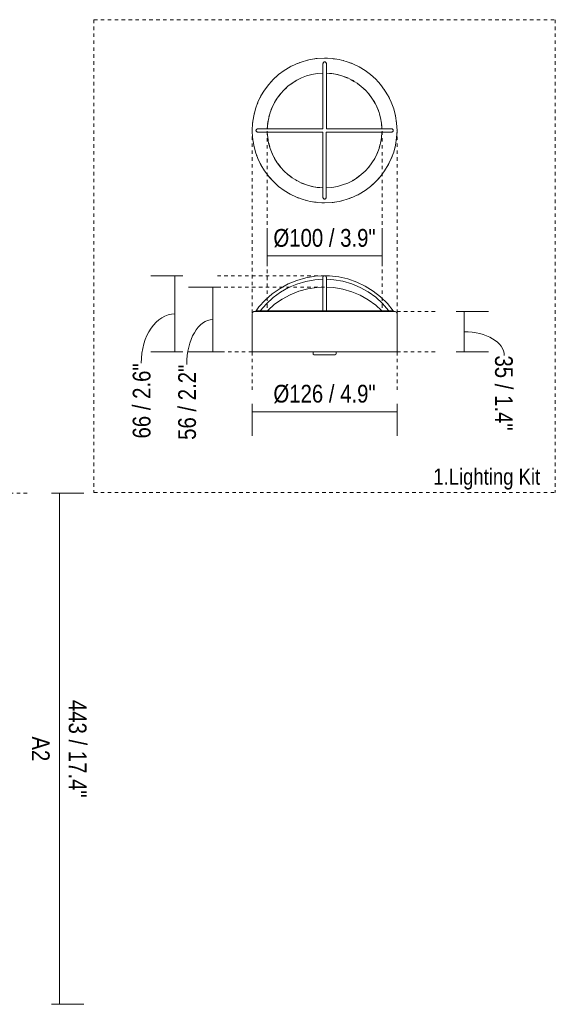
# Model space of a CAD drawing. Header units: millimetres. Extents: x 6132 to 9486, y -2901 to 7034.
# Tile 3 of 4: x 7008 to 7472, y 1557 to 2411. Entities that reach past the tile are written whole.
import ezdxf

# ---------------------------------------------------------------- set-up
doc = ezdxf.new("R2010")
doc.units = ezdxf.units.MM
doc.linetypes.add('Dash', pattern=[6, 3, -3])
doc.layers.add('A-ANNO-DIMS', color=7, linetype='Dash', lineweight=9, true_color=0xd2d2d2)
for name, color, linetype, lineweight in [('A-ANNO-DIMS-7', 7, 'Continuous', 9), ('E-LITE-EQPM', 7, 'Continuous', 20), ('G-ANNO-TEXT', 7, 'Continuous', 9)]:
    doc.layers.add(name, color=color, linetype=linetype, lineweight=lineweight)
doc.styles.add('Arial Narrow', font='ARIALN.TTF', dxfattribs={"height": 15.4})
doc.styles.add('Arial Narrow_1', font='ARIALN.TTF', dxfattribs={"height": 14})
doc.dimstyles.new('FARO_-_2_2mm_Arial_Narrow_mm_Inch_Left', dxfattribs={"dimscale": 304.8, "dimtxt": 15.760837, "dimasz": 0, "dimexe": 0.068898, "dimexo": 0.0625, "dimgap": 0.011483, "dimtad": 1, "dimdec": 0, "dimzin": 0, "dimdsep": 46, "dimtxsty": 'Arial Narrow', "dimblk1": 'NONE', "dimblk2": 'NONE', "dimsah": 1, "dimcen": 0.09, "dimadec": 0, "dimazin": 0, "dimtfac": 1, "dimtdec": 4, "dimtix": 1, "dimtmove": 0, "dimatfit": 3, "dimfxl": 0.022966, "dimfxlon": 1, "dimtvp": 1, "dimtolj": 1, "dimtzin": 0, "dimarcsym": 2})
doc.dimstyles.new('FARO_-_2_2mm_Arial_Narrow_mm_Inch_Left_1', dxfattribs={"dimscale": 304.8, "dimtxt": 15.760837, "dimasz": 0, "dimexe": 0.068898, "dimexo": 0.0625, "dimgap": 0.011483, "dimtad": 1, "dimdec": 0, "dimzin": 0, "dimdsep": 46, "dimtxsty": 'Arial Narrow', "dimblk1": 'NONE', "dimblk2": 'NONE', "dimsah": 1, "dimcen": 0.09, "dimadec": 0, "dimazin": 0, "dimtfac": 1, "dimtdec": 4, "dimtix": 1, "dimtmove": 1, "dimatfit": 3, "dimfxl": 0.022966, "dimfxlon": 1, "dimtvp": 1, "dimtolj": 1, "dimtzin": 0, "dimarcsym": 2})
doc.dimstyles.new('FARO_-_2_2mm_Arial_Narrow_mm_Inch_Right', dxfattribs={"dimscale": 304.8, "dimtxt": 15.760837, "dimasz": 0, "dimexe": 0.068898, "dimexo": 0.0625, "dimgap": 0.011483, "dimtad": 1, "dimdec": 0, "dimzin": 0, "dimdsep": 46, "dimtxsty": 'Arial Narrow', "dimblk1": 'NONE', "dimblk2": 'NONE', "dimsah": 1, "dimcen": 0.09, "dimadec": 0, "dimazin": 0, "dimtfac": 1, "dimtdec": 4, "dimtix": 1, "dimtmove": 0, "dimatfit": 3, "dimfxl": 0.022966, "dimfxlon": 1, "dimtvp": 1, "dimtolj": 1, "dimtzin": 0, "dimarcsym": 2})
doc.dimstyles.new('FARO_-_2_2mm_Arial_Narrow_mm_Inch_Right_1', dxfattribs={"dimscale": 304.8, "dimtxt": 15.760837, "dimasz": 0, "dimexe": 0.068898, "dimexo": 0.0625, "dimgap": 0.011483, "dimtad": 1, "dimdec": 0, "dimzin": 0, "dimdsep": 46, "dimtxsty": 'Arial Narrow', "dimblk1": 'NONE', "dimblk2": 'NONE', "dimsah": 1, "dimcen": 0.09, "dimadec": 0, "dimazin": 0, "dimtfac": 1, "dimtdec": 4, "dimtix": 1, "dimtmove": 1, "dimatfit": 3, "dimfxl": 0.022966, "dimfxlon": 1, "dimtvp": 1, "dimtolj": 1, "dimtzin": 0, "dimarcsym": 2})

# ---------------------------------------------------------------- blocks, each defined once
blk = doc.blocks.new('33390_33391LigKIT - LT-486172-Alzado_PDF')
at = {"layer": 'E-LITE-EQPM'}
for p, q in [((7288.19, 2375.19), (7287.99, 2375.26)), ((7236.48, 2366.36), (7235.97, 2365.96)), ((7308.36, 2365.7), (7307.93, 2365.97)), ((7279.5, 2363.71), (7276.19, 2364.06)), ((7285.95, 2362.27), (7282.6, 2363.1)), ((7292.11, 2360.01), (7289, 2361.23)), ((7297.98, 2356.91), (7295, 2358.58)), ((7238.95, 2351.68), (7236.37, 2349.32)), ((7244.17, 2355.73), (7241.32, 2353.75)), ((7303.33, 2353.11), (7300.67, 2355.11)), ((7308.18, 2348.58), (7305.76, 2350.98)), ((7230.34, 2341.67), (7228.5, 2338.74)), ((7234.29, 2346.94), (7232.11, 2344.32)), ((7312.34, 2343.5), (7310.31, 2346.14)), ((7315.82, 2337.89), (7314.14, 2340.82)), ((7227.09, 2335.87), (7225.71, 2332.81)), ((7318.52, 2331.87), (7317.27, 2334.96)), ((7330.92, 2336.04), (7330.87, 2336.18)), ((7223.07, 2323.32), (7222.55, 2320.01)), ((7224.67, 2329.77), (7223.69, 2326.47)), ((7320.41, 2325.5), (7319.56, 2328.81)), ((7321.42, 2319.02), (7321.03, 2322.33)), ((7209.2, 2315.16), (7209.23, 2314.59)), ((7222.34, 2316.8), (7222.33, 2316.1)), ((7318.66, 2316.09), (7318.59, 2316.09)), ((7334.7, 2314.02), (7334.68, 2314.59)), ((7222.49, 2310.16), (7222.87, 2306.84)), ((7320.84, 2305.85), (7321.35, 2309.16)), ((7321.57, 2312.38), (7321.58, 2313.08)), ((7223.52, 2303.6), (7224.35, 2300.37)), ((7225.39, 2297.31), (7226.64, 2294.22)), ((7319.23, 2299.41), (7320.21, 2302.7)), ((7212.99, 2293.14), (7213.03, 2292.99)), ((7228.07, 2291.32), (7229.76, 2288.36)), ((7313.57, 2287.5), (7315.4, 2290.43)), ((7316.81, 2293.3), (7318.2, 2296.37)), ((7231.56, 2285.67), (7233.59, 2283.03)), ((7235.72, 2280.6), (7238.14, 2278.2)), ((7304.96, 2277.49), (7307.54, 2279.86)), ((7309.62, 2282.24), (7311.8, 2284.85)), ((7240.58, 2276.07), (7243.24, 2274.06)), ((7245.92, 2272.26), (7248.9, 2270.59)), ((7299.74, 2273.44), (7302.59, 2275.42)), ((7235.55, 2263.47), (7235.97, 2263.21)), ((7251.84, 2269.15), (7254.91, 2267.94)), ((7257.96, 2266.9), (7261.31, 2266.08)), ((7264.41, 2265.46), (7267.72, 2265.11)), ((7307.42, 2262.82), (7307.93, 2263.21)), ((7255.71, 2253.98), (7255.91, 2253.92))]:
    blk.add_line(p, q, dxfattribs=at)
at = {"layer": 'E-LITE-EQPM', "flags": 128}
for points in [[(7250.5, 2373.52), (7249.82, 2373.31), (7248.74, 2372.82)], [(7258.19, 2375.75), (7257.02, 2375.54), (7256.5, 2375.38)], [(7265.31, 2376.94), (7264.43, 2376.89), (7263.19, 2376.66)], [(7274.38, 2377.23), (7273.09, 2377.33), (7271.95, 2377.34)], [(7281.54, 2376.56), (7280.61, 2376.74), (7279.39, 2376.84)], [(7243.91, 2370.67), (7242.94, 2370.24), (7242.08, 2369.72)], [(7296.32, 2372.35), (7295.15, 2372.9), (7294.38, 2373.15)], [(7302.5, 2369.36), (7301.97, 2369.7), (7300.85, 2370.22)], [(7226.03, 2357.27), (7225.18, 2356.43), (7224.67, 2355.79)], [(7231.02, 2362.11), (7230.54, 2361.73), (7229.66, 2360.86)], [(7314.96, 2360.21), (7314.22, 2360.97), (7313.44, 2361.6)], [(7319.96, 2354.93), (7319.47, 2355.57), (7318.67, 2356.4)], [(7324.67, 2348.53), (7324.04, 2349.58), (7323.72, 2350.01)], [(7217.01, 2344.81), (7216.57, 2344.1), (7216.08, 2343.02)], [(7328.22, 2342.27), (7327.86, 2343.09), (7327.28, 2344.08)], [(7211.38, 2330.83), (7211.14, 2330.07), (7210.94, 2329.02)], [(7213.99, 2338.46), (7213.43, 2337.25), (7213.25, 2336.69)], [(7209.93, 2323.78), (7209.72, 2322.67), (7209.65, 2321.61)], [(7333.25, 2327.77), (7333.04, 2328.97), (7332.82, 2329.69)], [(7334.36, 2320.87), (7334.32, 2321.54), (7334.09, 2322.85)], [(7209.55, 2308.3), (7209.58, 2307.63), (7209.81, 2306.32)], [(7333.97, 2305.39), (7334.18, 2306.5), (7334.26, 2307.56)], [(7210.66, 2301.41), (7210.87, 2300.21), (7211.09, 2299.48)], [(7332.53, 2298.34), (7332.77, 2299.1), (7332.97, 2300.15)], [(7329.92, 2290.72), (7330.47, 2291.92), (7330.65, 2292.48)], [(7215.69, 2286.9), (7216.04, 2286.09), (7216.63, 2285.09)], [(7219.24, 2280.65), (7219.86, 2279.59), (7220.19, 2279.16)], [(7326.9, 2284.36), (7327.33, 2285.07), (7327.83, 2286.15)], [(7223.94, 2274.24), (7224.43, 2273.6), (7225.23, 2272.78)], [(7317.88, 2271.91), (7318.72, 2272.74), (7319.23, 2273.39)], [(7228.94, 2268.97), (7229.69, 2268.2), (7230.47, 2267.57)], [(7312.88, 2267.06), (7313.37, 2267.44), (7314.25, 2268.31)], [(7241.4, 2259.81), (7241.94, 2259.48), (7243.06, 2258.95)], [(7247.59, 2256.83), (7248.76, 2256.28), (7249.52, 2256.02)], [(7293.4, 2255.65), (7294.08, 2255.86), (7295.17, 2256.35)], [(7299.99, 2258.51), (7300.96, 2258.94), (7301.83, 2259.46)], [(7262.37, 2252.62), (7263.3, 2252.43), (7264.51, 2252.34)], [(7269.52, 2251.94), (7270.81, 2251.84), (7271.95, 2251.83)], [(7278.6, 2252.23), (7279.47, 2252.28), (7280.71, 2252.51)], [(7285.72, 2253.42), (7286.89, 2253.63), (7287.4, 2253.8)]]:
    blk.add_lwpolyline(points, dxfattribs=at)
at = {"layer": 'E-LITE-EQPM'}
for start, end in [(118.92857, 120.53026), (59.46974, 61.07143), (239.46974, 241.07143), (298.92857, 300.53026)]:
    blk.add_arc((7271.95, 2314.59), 49.76, start, end, dxfattribs=at)
blk = doc.blocks.new('33390_33391LigKIT - LT-486694-Alzado_PDF')
at = {"layer": 'E-LITE-EQPM'}
for p, q in [((7273.45, 2187.18), (7273.45, 2186.68)), ((7209.2, 2156.05), (7209.2, 2122.59)), ((7212.26, 2158.25), (7212.26, 2157.59)), ((7271.95, 2158.25), (7212.26, 2158.25)), ((7222.48, 2158.28), (7222.61, 2158.59)), ((7331.64, 2158.25), (7271.95, 2158.25)), ((7321.3, 2158.59), (7321.42, 2158.3)), ((7331.64, 2157.59), (7331.64, 2158.25)), ((7334.71, 2122.59), (7334.71, 2156.05)), ((7271.95, 2122.59), (7209.2, 2122.59)), ((7261.95, 2122.59), (7261.95, 2121.16)), ((7334.71, 2122.59), (7271.95, 2122.59)), ((7281.95, 2121.16), (7281.95, 2122.59))]:
    blk.add_line(p, q, dxfattribs=at)
at = {"layer": 'E-LITE-EQPM', "flags": 128}
for points in [[(7271.95, 2188.69), (7263.82, 2188.24), (7255.79, 2186.89), (7247.95, 2184.65), (7240.41, 2181.56), (7233.27, 2177.66), (7226.59, 2172.98), (7220.48, 2167.6), (7215, 2161.57), (7212.46, 2158.25)], [(7216.2, 2158.25), (7221.42, 2164.28), (7227.28, 2169.69), (7233.72, 2174.4), (7240.65, 2178.34), (7247.99, 2181.48), (7255.63, 2183.77), (7263.48, 2185.18), (7270.45, 2185.63)], [(7270.45, 2187.18), (7270.45, 2186.56), (7270.45, 2185.04), (7270.45, 2182.64), (7270.45, 2179.4), (7270.45, 2175.35), (7270.45, 2170.55), (7270.45, 2165.05), (7270.45, 2158.92), (7270.45, 2158.25)], [(7270.45, 2186.69), (7270.45, 2187.15), (7270.45, 2187.18)], [(7270.45, 2178.74), (7270.45, 2179.01), (7270.45, 2182.34), (7270.45, 2184.83), (7270.45, 2185.61)], [(7331.44, 2158.25), (7326.32, 2164.58), (7320.53, 2170.3), (7314.13, 2175.35), (7307.22, 2179.66), (7299.87, 2183.17), (7292.17, 2185.85), (7284.23, 2187.66), (7276.14, 2188.57), (7271.95, 2188.69)], [(7273.45, 2158.25), (7273.45, 2164.43), (7273.45, 2170), (7273.45, 2174.88), (7273.45, 2179.01), (7273.45, 2182.34), (7273.45, 2184.83), (7273.45, 2186.44), (7273.45, 2187.15), (7273.45, 2187.18)], [(7273.45, 2185.61), (7273.45, 2185.04), (7273.45, 2182.64), (7273.45, 2179.4), (7273.45, 2178.74)], [(7273.45, 2185.61), (7279.92, 2185.24), (7287.78, 2183.89), (7295.44, 2181.66), (7302.8, 2178.57), (7309.76, 2174.67), (7316.23, 2170.01), (7322.13, 2164.65), (7327.39, 2158.65), (7327.71, 2158.25)], [(7222.61, 2158.59), (7228.6, 2163.86), (7235.15, 2168.41), (7242.17, 2172.19), (7249.58, 2175.16), (7257.27, 2177.26), (7265.16, 2178.48), (7270.45, 2178.74)], [(7273.45, 2178.73), (7279.92, 2178.36), (7287.78, 2177.01), (7295.44, 2174.77), (7302.79, 2171.69), (7309.75, 2167.79), (7316.22, 2163.13), (7321.3, 2158.59)], [(7209.2, 2156.05), (7209.63, 2157.12), (7210.68, 2157.59), (7210.74, 2157.59)], [(7271.95, 2157.59), (7264.53, 2157.59), (7257.21, 2157.59), (7250.11, 2157.59), (7243.33, 2157.59), (7236.98, 2157.59), (7231.14, 2157.59), (7225.91, 2157.59), (7221.35, 2157.59), (7217.55, 2157.59), (7214.55, 2157.59), (7212.39, 2157.59), (7211.12, 2157.59), (7210.74, 2157.59)], [(7210.74, 2157.59), (7211.19, 2157.59), (7212.26, 2157.59)], [(7333.16, 2157.59), (7332.71, 2157.59), (7331.36, 2157.59), (7329.13, 2157.59), (7326.06, 2157.59), (7322.19, 2157.59), (7317.57, 2157.59), (7312.28, 2157.59), (7306.4, 2157.59), (7300.01, 2157.59), (7293.2, 2157.59), (7286.07, 2157.59), (7278.74, 2157.59), (7271.95, 2157.59)], [(7331.64, 2157.59), (7332.79, 2157.59), (7333.16, 2157.59)], [(7333.16, 2157.59), (7334.23, 2157.16), (7334.71, 2156.11), (7334.71, 2156.05)], [(7262.92, 2120.19), (7262.13, 2120.61), (7261.95, 2121.16)], [(7271.95, 2120.19), (7269.14, 2120.19), (7266.61, 2120.19), (7264.61, 2120.19), (7263.34, 2120.19), (7262.92, 2120.19)], [(7262.92, 2120.19), (7263.37, 2120.19), (7264.68, 2120.19), (7266.7, 2120.19), (7269.25, 2120.19), (7271.95, 2120.19)], [(7271.95, 2120.19), (7274.76, 2120.19), (7277.3, 2120.19), (7279.3, 2120.19), (7280.57, 2120.19), (7280.98, 2120.19)], [(7280.98, 2120.19), (7280.53, 2120.19), (7279.23, 2120.19), (7277.2, 2120.19), (7274.66, 2120.19), (7271.95, 2120.19)], [(7281.95, 2121.16), (7281.53, 2120.36), (7280.98, 2120.19)]]:
    blk.add_lwpolyline(points, dxfattribs=at)
at = {"layer": 'E-LITE-EQPM'}
for points, knots in [([(7271.95, 2188.69), (7271.86, 2188.69), (7271.66, 2188.67), (7271.43, 2188.6), (7271.24, 2188.51), (7271.11, 2188.43), (7270.98, 2188.33), (7270.86, 2188.22), (7270.75, 2188.08), (7270.65, 2187.93), (7270.57, 2187.76), (7270.5, 2187.58), (7270.46, 2187.38), (7270.45, 2187.25), (7270.45, 2187.18)], [0, 0, 0, 0, 0.142857, 0.285714, 0.357143, 0.428571, 0.5, 0.571429, 0.642857, 0.714286, 0.785714, 0.857143, 0.928571, 1, 1, 1, 1]), ([(7273.45, 2187.18), (7273.45, 2187.25), (7273.44, 2187.38), (7273.4, 2187.58), (7273.34, 2187.76), (7273.25, 2187.93), (7273.16, 2188.08), (7273.04, 2188.22), (7272.92, 2188.33), (7272.8, 2188.43), (7272.66, 2188.51), (7272.48, 2188.6), (7272.24, 2188.67), (7272.05, 2188.69), (7271.95, 2188.69)], [0, 0, 0, 0, 0.071429, 0.142857, 0.214286, 0.285714, 0.357143, 0.428571, 0.5, 0.571429, 0.642857, 0.714286, 0.857143, 1, 1, 1, 1])]:
    blk.add_open_spline(points, degree=3, knots=knots, dxfattribs=at)
blk = doc.blocks.new('DIMBLOCK1-Alzado_PDF')
at = {"layer": 'A-ANNO-DIMS-7', "color": 251, "true_color": 0x5b5b5b, "transparency": 16777216}
for p, q in [((7035.14, 2000), (7063.14, 2000)), ((7042.14, 2000), (7035.14, 2000)), ((7042.14, 2000), (7042.14, 1556.92)), ((7035.14, 1556.92), (7063.14, 1556.92)), ((7042.14, 1556.92), (7035.14, 1556.92))]:
    blk.add_line(p, q, dxfattribs=at)
at = {"layer": 'A-ANNO-DIMS-7', "color": 0, "transparency": 16777216, "char_height": 15.4, "attachment_point": 1, "rotation": 270, "line_spacing_factor": 0.974696, "style": 'Arial Narrow'}
for s, insert, width in [('443 / 17.4"', (7065.55, 1820.86), 101.77), ('A2', (7033.53, 1789.22), 25.8178)]:
    blk.add_mtext(s, dxfattribs=dict(at, insert=insert, width=width))
blk = doc.blocks.new('_None')
blk = doc.blocks.new('DIMBLOCK7-Alzado_PDF')
at = {"layer": 'A-ANNO-DIMS-7', "color": 251, "true_color": 0x5b5b5b, "transparency": 16777216}
for p, q in [((7181.99, 2178.79), (7153.99, 2178.79)), ((7174.99, 2178.79), (7174.99, 2122.59)), ((7174.99, 2178.79), (7181.99, 2178.79)), ((7181.99, 2122.59), (7153.99, 2122.59)), ((7174.99, 2122.59), (7181.99, 2122.59))]:
    blk.add_line(p, q, dxfattribs=at)
blk.add_ellipse((7174.99, 2111.65), major_axis=(0, 39.04), ratio=0.579225, start_param=0, end_param=1.570796, dxfattribs=at)
at = {"layer": 'A-ANNO-DIMS-7', "color": 0, "transparency": 16777216, "insert": (7144.98, 2046.35), "char_height": 15.4, "width": 78.3539, "attachment_point": 1, "rotation": 90, "line_spacing_factor": 0.974696, "style": 'Arial Narrow'}
blk.add_mtext('56 / 2.2"', dxfattribs=at)
blk = doc.blocks.new('DIMBLOCK8-Alzado_PDF')
at = {"layer": 'A-ANNO-DIMS-7', "color": 251, "true_color": 0x5b5b5b, "transparency": 16777216}
for p, q in [((7149.14, 2188.66), (7121.14, 2188.66)), ((7142.14, 2188.66), (7142.14, 2122.59)), ((7142.14, 2188.66), (7149.14, 2188.66)), ((7149.14, 2122.59), (7121.14, 2122.59)), ((7142.14, 2122.59), (7149.14, 2122.59))]:
    blk.add_line(p, q, dxfattribs=at)
blk.add_ellipse((7142.14, 2112.84), major_axis=(0, 42.79), ratio=0.682199, start_param=0, end_param=1.570796, dxfattribs=at)
at = {"layer": 'A-ANNO-DIMS-7', "color": 0, "transparency": 16777216, "insert": (7105.56, 2047.54), "char_height": 15.4, "width": 78.3539, "attachment_point": 1, "rotation": 90, "line_spacing_factor": 0.974696, "style": 'Arial Narrow'}
blk.add_mtext('66 / 2.6"', dxfattribs=at)
blk = doc.blocks.new('DIMBLOCK9-Alzado_PDF')
at = {"layer": 'A-ANNO-DIMS-7', "color": 251, "true_color": 0x5b5b5b, "transparency": 16777216}
for p, q in [((7209.2, 2077.69), (7209.2, 2049.69)), ((7209.2, 2070.69), (7209.2, 2077.69)), ((7334.71, 2077.69), (7334.71, 2049.69)), ((7334.71, 2070.69), (7334.71, 2077.69)), ((7209.2, 2070.69), (7334.71, 2070.69))]:
    blk.add_line(p, q, dxfattribs=at)
at = {"layer": 'A-ANNO-DIMS-7', "color": 0, "transparency": 16777216, "insert": (7227.55, 2094.09), "char_height": 15.4, "width": 106.5733, "attachment_point": 1, "line_spacing_factor": 0.974696, "style": 'Arial Narrow'}
blk.add_mtext('Ø126 / 4.9"', dxfattribs=at)
blk = doc.blocks.new('DIMBLOCK10-Alzado_PDF')
at = {"layer": 'A-ANNO-DIMS-7', "color": 251, "true_color": 0x5b5b5b, "transparency": 16777216}
for p, q in [((7222.2, 2205.63), (7222.2, 2226.77)), ((7321.71, 2205.63), (7321.71, 2226.77)), ((7222.2, 2205.77), (7321.71, 2205.77)), ((7222.2, 2205.77), (7222.2, 2198.77)), ((7321.71, 2205.77), (7321.71, 2198.77))]:
    blk.add_line(p, q, dxfattribs=at)
at = {"layer": 'A-ANNO-DIMS-7', "color": 0, "transparency": 16777216, "insert": (7227.55, 2229.18), "char_height": 15.4, "width": 106.5733, "attachment_point": 1, "line_spacing_factor": 0.974696, "style": 'Arial Narrow'}
blk.add_mtext('Ø100 / 3.9"', dxfattribs=at)
blk = doc.blocks.new('DIMBLOCK11-Alzado_PDF')
at = {"layer": 'A-ANNO-DIMS-7', "color": 251, "true_color": 0x5b5b5b, "transparency": 16777216}
for p, q in [((7385.99, 2157.59), (7413.99, 2157.59)), ((7392.99, 2157.59), (7385.99, 2157.59)), ((7392.99, 2122.59), (7392.99, 2157.59)), ((7385.99, 2122.59), (7413.99, 2122.59)), ((7392.99, 2122.59), (7385.99, 2122.59))]:
    blk.add_line(p, q, dxfattribs=at)
blk.add_ellipse((7392.99, 2119.52), major_axis=(34.71, 0), ratio=0.592573, start_param=0, end_param=1.570796, dxfattribs=at)
at = {"layer": 'A-ANNO-DIMS-7', "color": 0, "transparency": 16777216, "insert": (7435.1, 2119.52), "char_height": 15.4, "width": 78.3539, "attachment_point": 1, "rotation": 270, "line_spacing_factor": 0.974696, "style": 'Arial Narrow'}
blk.add_mtext('35 / 1.4"', dxfattribs=at)

msp = doc.modelspace()

# ---------------------------------------------------------------- linework, layer by layer
at = {"layer": 'A-ANNO-DIMS'}
for p, q in [((7071.95, 2410.66), (7071.95, 2000.66)), ((7071.95, 2410.66), (7471.95, 2410.66)), ((7471.95, 2410.66), (7471.95, 2000.66)), ((7209.2, 2156.38), (7209.2, 2314.59)), ((7222.2, 2313.92), (7222.2, 2158.25)), ((7321.71, 2313.92), (7321.71, 2158.25)), ((7334.71, 2156.38), (7334.71, 2314.38)), ((7271.95, 2188.66), (7178.95, 2188.66)), ((7271.95, 2178.79), (7178.95, 2178.79)), ((7334.71, 2157.59), (7369.63, 2157.59)), ((7209.2, 2122.59), (7178.95, 2122.59)), ((7209.2, 2122.59), (7209.2, 2089.59)), ((7334.71, 2122.59), (7334.71, 2089.59)), ((7334.71, 2122.59), (7369.63, 2122.59)), ((6794.95, 2000), (7014.95, 2000)), ((7071.95, 2000.66), (7471.95, 2000.66))]:
    msp.add_line(p, q, dxfattribs=at)
at = {"layer": 'E-LITE-EQPM'}
for p, q in [((7270.48, 2372.12), (7270.48, 2316.1)), ((7273.48, 2316.08), (7273.48, 2372.12)), ((7270.48, 2316.1), (7214.43, 2316.1)), ((7329.48, 2316.08), (7273.48, 2316.08)), ((7214.43, 2313.1), (7270.43, 2313.1)), ((7270.43, 2313.1), (7270.43, 2257.07)), ((7273.43, 2257.07), (7273.43, 2313.08)), ((7273.43, 2313.08), (7329.48, 2313.08))]:
    msp.add_line(p, q, dxfattribs=at)
for radius, start, end in [(62.75, 90, 270), (62.75, 270, 90), (49.76, 91.68473, 178.25092), (49.76, 1.72468, 88.24914), (49.76, 181.71553, 268.25707), (49.76, 271.69266, 358.26007)]:
    msp.add_arc((7271.95, 2314.59), radius, start, end, dxfattribs=at)
for points in [[(7273.48, 2372.12), (7273.48, 2372.42), (7273.4, 2372.86), (7273.16, 2373.37), (7272.85, 2373.79), (7272.33, 2374.12), (7271.69, 2374.12), (7271.17, 2373.83), (7270.79, 2373.38), (7270.54, 2372.78), (7270.48, 2372.34), (7270.48, 2372.12)], [(7214.43, 2316.1), (7214.13, 2316.1), (7213.69, 2316.02), (7213.18, 2315.78), (7212.76, 2315.47), (7212.43, 2314.95), (7212.43, 2314.31), (7212.72, 2313.79), (7213.17, 2313.41), (7213.76, 2313.16), (7214.21, 2313.1), (7214.43, 2313.1)], [(7329.48, 2313.08), (7329.78, 2313.08), (7330.22, 2313.16), (7330.73, 2313.4), (7331.15, 2313.72), (7331.48, 2314.24), (7331.48, 2314.87), (7331.2, 2315.39), (7330.74, 2315.78), (7330.15, 2316.02), (7329.71, 2316.08), (7329.48, 2316.08)], [(7270.43, 2257.07), (7270.43, 2256.76), (7270.51, 2256.32), (7270.75, 2255.82), (7271.07, 2255.39), (7271.59, 2255.06), (7272.22, 2255.06), (7272.74, 2255.35), (7273.13, 2255.8), (7273.37, 2256.4), (7273.43, 2256.84), (7273.43, 2257.07)]]:
    msp.add_open_spline(points, degree=3, knots=[0, 0, 0, 0, 0.142857, 0.214286, 0.285714, 0.428571, 0.571429, 0.678571, 0.785714, 0.892857, 1, 1, 1, 1], dxfattribs=at)

# ---------------------------------------------------------------- block references
for name in ['33390_33391LigKIT - LT-486172-Alzado_PDF', '33390_33391LigKIT - LT-486694-Alzado_PDF']:
    msp.add_blockref(name, (0, 0), dxfattribs=at)

# ---------------------------------------------------------------- texts
at = {"layer": 'G-ANNO-TEXT', "color": 251, "true_color": 0x5b5b5b, "insert": (7366.14, 2021.42), "char_height": 14, "width": 116.7257, "attachment_point": 1, "style": 'Arial Narrow_1'}
msp.add_mtext('1.Lighting Kit', dxfattribs=at)

# ---------------------------------------------------------------- dimensions: what is measured, and where the dimension line sits
at = {"layer": 'A-ANNO-DIMS', "color": 251, "linetype": 'Continuous', "true_color": 0x5b5b5b}
for base, p1, p2, override, picture, middle in [((7321.71, 2205.77), (7222.2, 2198.77), (7321.71, 2198.77), {"dimpost": '<>', "dimfxl": 99.510449}, 'DIMBLOCK10-Alzado_PDF', (7271.95, 2219.4)), ((7334.71, 2070.69), (7209.2, 2077.69), (7334.71, 2077.69), {"dimpost": '<>', "dimfxl": 125.50943}, 'DIMBLOCK9-Alzado_PDF', (7271.95, 2084.31))]:
    dim = msp.add_linear_dim(base=base, p1=p1, p2=p2, text='Ø<>', dimstyle='FARO_-_2_2mm_Arial_Narrow_mm_Inch_Left', override=override, dxfattribs=at)
    dim.commit()
    dim.dimension.update_dxf_attribs({"geometry": picture, "text_midpoint": middle})
for base, p1, p2, dimstyle, override, picture, middle in [((7142.14, 2122.59), (7149.14, 2188.66), (7149.14, 2122.59), 'FARO_-_2_2mm_Arial_Narrow_mm_Inch_Left_1', {"dimpost": '<>', "dimfxl": 66.070077}, 'DIMBLOCK8-Alzado_PDF', (7115.82, 2086.72)), ((7174.99, 2122.59), (7181.99, 2178.79), (7181.99, 2122.59), 'FARO_-_2_2mm_Arial_Narrow_mm_Inch_Left_1', {"dimpost": '<>', "dimfxl": 56.197708}, 'DIMBLOCK7-Alzado_PDF', (7155.25, 2085.53)), ((7392.99, 2157.59), (7385.99, 2122.59), (7385.99, 2157.59), 'FARO_-_2_2mm_Arial_Narrow_mm_Inch_Right_1', {"dimtad": 4, "dimpost": '<>', "dimfxl": 35.000003}, 'DIMBLOCK11-Alzado_PDF', (7424.83, 2080.35))]:
    dim = msp.add_linear_dim(base=base, p1=p1, p2=p2, angle=90, dimstyle=dimstyle, override=override, dxfattribs=at)
    dim.commit()
    dim.dimension.update_dxf_attribs({"geometry": picture, "text_midpoint": middle, "dimtype": 160, "text_rotation": 90})
dim = msp.add_linear_dim(base=(7042.14, 1556.92), p1=(7035.14, 2000), p2=(7035.14, 1556.92), angle=90, text='<>\\XA2', dimstyle='FARO_-_2_2mm_Arial_Narrow_mm_Inch_Right', override={"dimtad": 4, "dimpost": '<>', "dimfxl": 443.080876}, dxfattribs=at)
dim.commit()
dim.dimension.update_dxf_attribs({"geometry": 'DIMBLOCK1-Alzado_PDF', "text_midpoint": (7042.14, 1778.46)})

doc.saveas('drawing.dxf')
